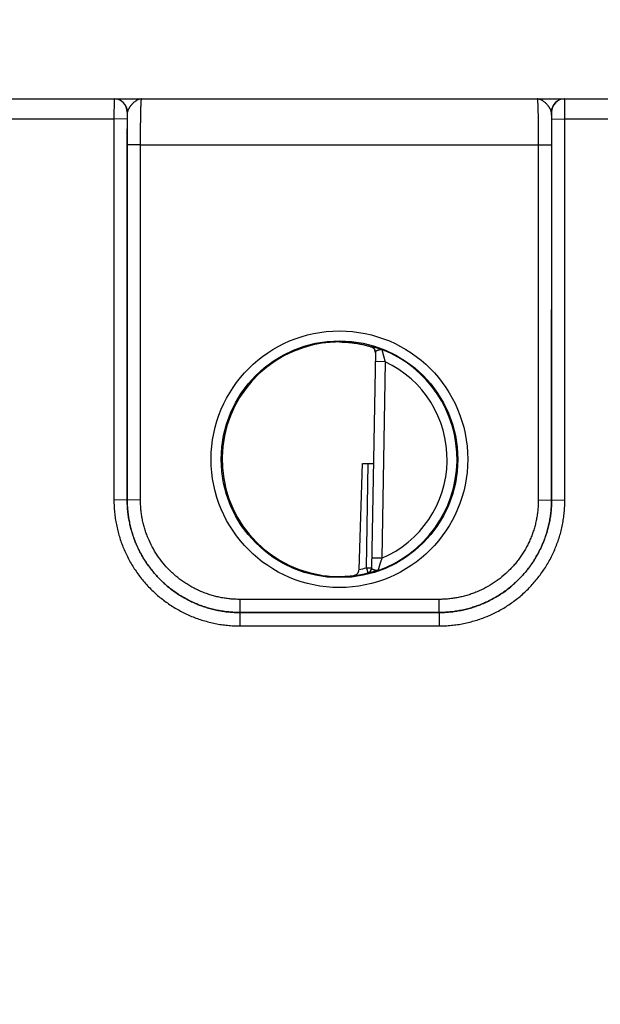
# Model space of a CAD drawing. Header units: inches. Extents: x 0 to 34, y 0 to 22.
# Tile 5 of 64: x 11 to 11.9, y 7.5 to 9. Entities that reach past the tile are written whole.
import ezdxf

# ---------------------------------------------------------------- set-up
doc = ezdxf.new("R2010")
doc.units = ezdxf.units.IN
doc.header["$LTSCALE"] = 1.87
doc.header["$MEASUREMENT"] = 0
doc.layers.get('0').update_dxf_attribs({"linetype": 'CONTINUOUS'})
doc.layers.add('DIMENSIONS', color=7, linetype='CONTINUOUS')
doc.styles.get("Standard").update_dxf_attribs({"font": 'txt', "width": 0.8})
doc.dimstyles.new('DIMSTYLE_1', dxfattribs={"dimtxt": 0.125, "dimasz": 0.18, "dimexe": 0.125, "dimexo": 0.0625, "dimgap": 0.03125, "dimtad": 0, "dimtih": 1, "dimtoh": 1, "dimdec": 3, "dimzin": 4, "dimdsep": 46, "dimtxsty": 'STANDARD', "dimblk": '_FILLED', "dimblk1": '_FILLED', "dimblk2": '_FILLED', "dimcen": 0.09, "dimadec": 0, "dimazin": 0, "dimtp": 0.01, "dimtm": 0.01, "dimtfac": 1, "dimtdec": 3, "dimtofl": 0, "dimtmove": 0, "dimatfit": 3, "dimldrblk": '_FILLED', "dimfxl": 1, "dimtolj": 1, "dimtzin": 4, "dimarcsym": 0})

# ---------------------------------------------------------------- blocks, each defined once
blk = doc.blocks.new('*D8')
at = {"layer": 'DIMENSIONS', "color": 2, "linetype": 'CONTINUOUS'}
blk.add_line((14.2687, 7.6091), (14.2687, 9.6009), dxfattribs=at)
at = {"layer": 'DIMENSIONS', "color": 2, "linetype": 'CONTINUOUS', "insert": (14.2062, 9.6634), "char_height": 0.125, "width": 1.425, "attachment_point": 1, "rotation": 90, "line_spacing_factor": 0.9}
blk.add_mtext('7.171{\\Ftxt.shx;\\W1.000000;\\H0.125000; }[182.14]', dxfattribs=at)
blk = doc.blocks.new('_FILLED')
at = {"color": 0, "linetype": 'BYBLOCK'}
blk.add_solid([(0, 0), (-1, 0.1736), (-1, -0.1736)], dxfattribs=at)

msp = doc.modelspace()

# ---------------------------------------------------------------- linework, layer by layer
at = {"color": 7, "linetype": 'CONTINUOUS'}
for p, q in [((10.002, 8.9134), (14.0523, 8.9134)), ((11.158, 8.9134), (11.1578, 8.8832)), ((11.8388, 8.8832), (11.8386, 8.9134)), ((11.178, 8.8934), (11.1778, 8.8833)), ((11.1783, 8.8934), (11.178, 8.8934)), ((11.178, 8.8442), (11.1783, 8.8934)), ((11.8186, 8.8934), (11.8183, 8.8934)), ((11.8183, 8.8934), (11.8185, 8.8442)), ((11.8188, 8.8833), (11.8186, 8.8934)), ((10.9088, 8.8832), (11.1578, 8.8832)), ((11.1778, 8.8833), (11.1578, 8.8831)), ((11.1578, 8.8832), (11.1579, 8.3078)), ((11.1778, 8.8833), (11.1779, 8.308)), ((11.8187, 8.308), (11.8188, 8.8833)), ((11.8188, 8.8833), (11.8388, 8.8831)), ((11.8387, 8.3078), (11.8388, 8.8832)), ((11.8388, 8.8832), (12.0878, 8.8832)), ((11.178, 8.3081), (11.178, 8.8442)), ((11.198, 8.844), (11.178, 8.8442)), ((11.7985, 8.844), (11.8185, 8.8442)), ((11.8185, 8.8442), (11.8186, 8.3081)), ((11.198, 8.3079), (11.198, 8.844)), ((11.198, 8.844), (11.7985, 8.844)), ((11.7985, 8.844), (11.7986, 8.3079)), ((11.5463, 8.5391), (11.5463, 8.5399)), ((11.5526, 8.5314), (11.5469, 8.205)), ((11.5674, 8.5166), (11.5524, 8.5168)), ((11.5674, 8.5166), (11.5622, 8.2199)), ((11.5279, 8.2031), (11.533, 8.3631)), ((11.533, 8.3631), (11.5497, 8.3631)), ((11.539, 8.2055), (11.5418, 8.3631)), ((11.1779, 8.308), (11.1579, 8.3078)), ((11.1779, 8.308), (11.178, 8.3081)), ((11.198, 8.3079), (11.178, 8.3081)), ((11.7986, 8.3079), (11.8186, 8.3081)), ((11.8187, 8.308), (11.8186, 8.3081)), ((11.8187, 8.308), (11.8387, 8.3078)), ((11.5622, 8.2199), (11.5472, 8.2202)), ((11.539, 8.2055), (11.5469, 8.2054)), ((11.539, 8.2055), (11.541, 8.1979)), ((11.5409, 8.1975), (11.541, 8.1979)), ((11.6486, 8.1579), (11.3479, 8.1579)), ((11.3479, 8.1579), (11.3479, 8.1381)), ((11.6486, 8.1579), (11.6486, 8.1381)), ((11.6486, 8.1381), (11.3479, 8.1381)), ((11.3479, 8.138), (11.6487, 8.138)), ((11.3479, 8.138), (11.3479, 8.1179)), ((11.6487, 8.138), (11.6487, 8.1179)), ((11.3479, 8.1179), (11.6487, 8.1179))]:
    msp.add_line(p, q, dxfattribs=at)
for centre, radius in [((11.4983, 8.3695), 0.1937), ((11.4983, 8.3694), 0.1787)]:
    msp.add_circle(centre, radius, dxfattribs=at)
for centre, radius, start, end in [((11.158, 8.8934), 0.02, 359.995, 89.995), ((11.1583, 8.8934), 0.02, 359.9949, 89.9948), ((11.8383, 8.8934), 0.02, 90.0052, 180.0051), ((11.8386, 8.8934), 0.02, 90.005, 180.005), ((11.4974, 8.3764), 0.1701, 89.6908, 97.6004), ((11.544, 8.5315), 0.00866, 359.0033, 74.2791), ((11.4983, 8.3694), 0.1776, 289.2017, 68.7984), ((11.543, 8.5302), 0.00962, 5.9593, 6.748), ((11.543, 8.5302), 0.00963, 358.9996, 5.9583), ((11.4983, 8.3694), 0.1626, 293.1447, 64.8553), ((11.4983, 8.3694), 0.1689, 280.096, 283.9697), ((11.539, 8.2052), 0.00787, 283.9293, 358.9961), ((11.5391, 8.2055), 0.00787, 283.9618, 358.9995), ((11.4971, 8.3623), 0.1699, 260.3962, 270.3988), ((11.4972, 8.3584), 0.1659, 270.3796, 277.8481), ((11.4983, 8.3694), 0.1768, 277.0061, 283.9694)]:
    msp.add_arc(centre, radius, start, end, dxfattribs=at)
msp.add_ellipse((11.4983, 8.3695), major_axis=(0, 0.1771), ratio=1, start_param=0.132587, end_param=2.974099, dxfattribs=at)
for points, knots in [([(11.1996, 8.9134), (11.1993, 8.9134), (11.1988, 8.9134), (11.198, 8.9133), (11.1972, 8.9132), (11.1961, 8.9129), (11.1947, 8.9125), (11.1931, 8.9118), (11.1915, 8.9108), (11.1899, 8.9097), (11.1884, 8.9085), (11.1871, 8.9073), (11.1861, 8.9064), (11.1853, 8.9056), (11.1846, 8.9048), (11.1839, 8.904), (11.1832, 8.9031), (11.1825, 8.9023), (11.1819, 8.9014), (11.1813, 8.9005), (11.1807, 8.8996), (11.1802, 8.8987), (11.1797, 8.8978), (11.1792, 8.8969), (11.1789, 8.896), (11.1786, 8.8951), (11.1784, 8.8943), (11.1783, 8.8937), (11.1783, 8.8934)], [0, 0, 0, 0, 0.026145, 0.052369, 0.078796, 0.105534, 0.160272, 0.217157, 0.276559, 0.33866, 0.403367, 0.470418, 0.504687, 0.53935, 0.574316, 0.609489, 0.644756, 0.679998, 0.715081, 0.749862, 0.784187, 0.8179, 0.850849, 0.88289, 0.913883, 0.943732, 0.97241, 1, 1, 1, 1]), ([(11.198, 8.844), (11.198, 8.8463), (11.198, 8.8508), (11.1981, 8.8575), (11.1981, 8.8641), (11.1982, 8.8705), (11.1982, 8.8767), (11.1983, 8.8825), (11.1984, 8.8879), (11.1985, 8.893), (11.1986, 8.8969), (11.1987, 8.8997), (11.1987, 8.9017), (11.1988, 8.9035), (11.1989, 8.9052), (11.1989, 8.9067), (11.199, 8.9081), (11.1991, 8.9093), (11.1991, 8.9102), (11.1992, 8.9109), (11.1992, 8.9113), (11.1993, 8.9117), (11.1993, 8.9121), (11.1993, 8.9124), (11.1994, 8.9126), (11.1994, 8.9129), (11.1995, 8.913), (11.1995, 8.9132), (11.1995, 8.9132), (11.1995, 8.9133), (11.1995, 8.9133), (11.1996, 8.9134), (11.1996, 8.9134), (11.1996, 8.9134), (11.1996, 8.9134), (11.1996, 8.9134), (11.1996, 8.9134)], [0, 0, 0, 0, 0.098183, 0.195347, 0.290566, 0.382934, 0.471571, 0.555633, 0.634321, 0.706886, 0.772639, 0.802764, 0.830956, 0.857151, 0.881285, 0.903302, 0.92315, 0.940783, 0.95616, 0.962991, 0.969246, 0.974922, 0.980015, 0.984523, 0.988445, 0.991781, 0.994531, 0.995688, 0.9967, 0.99757, 0.998298, 0.998891, 0.999357, 0.999547, 0.999714, 1, 1, 1, 1]), ([(11.8183, 8.8934), (11.8182, 8.8937), (11.8182, 8.8943), (11.818, 8.8951), (11.8177, 8.896), (11.8173, 8.8969), (11.8169, 8.8978), (11.8164, 8.8987), (11.8159, 8.8996), (11.8153, 8.9005), (11.8147, 8.9014), (11.814, 8.9023), (11.8134, 8.9031), (11.8124, 8.9042), (11.8115, 8.9053), (11.8105, 8.9064), (11.8095, 8.9073), (11.8082, 8.9085), (11.8066, 8.9097), (11.805, 8.9108), (11.8034, 8.9118), (11.8018, 8.9125), (11.8005, 8.9129), (11.7994, 8.9132), (11.7986, 8.9133), (11.7978, 8.9134), (11.7972, 8.9134), (11.7969, 8.9134)], [0, 0, 0, 0, 0.02756, 0.056264, 0.086139, 0.117122, 0.149136, 0.182091, 0.215818, 0.250145, 0.284922, 0.320002, 0.355244, 0.390513, 0.460648, 0.495311, 0.529579, 0.596632, 0.66134, 0.723438, 0.782841, 0.839731, 0.894462, 0.921202, 0.947636, 0.973866, 1, 1, 1, 1]), ([(11.7969, 8.9134), (11.797, 8.9134), (11.797, 8.9134), (11.797, 8.9134), (11.797, 8.9134), (11.797, 8.9134), (11.797, 8.9133), (11.797, 8.9133), (11.7971, 8.9132), (11.7971, 8.9132), (11.7971, 8.913), (11.7971, 8.9129), (11.7972, 8.9126), (11.7972, 8.9124), (11.7973, 8.9121), (11.7973, 8.9117), (11.7973, 8.9113), (11.7974, 8.9109), (11.7974, 8.9102), (11.7975, 8.9093), (11.7976, 8.9081), (11.7976, 8.9067), (11.7977, 8.9052), (11.7978, 8.9035), (11.7978, 8.9017), (11.7979, 8.8997), (11.798, 8.8969), (11.7981, 8.893), (11.7982, 8.8879), (11.7983, 8.8825), (11.7983, 8.8767), (11.7984, 8.8705), (11.7985, 8.8641), (11.7985, 8.8575), (11.7985, 8.8508), (11.7985, 8.8463), (11.7985, 8.844)], [0, 0, 0, 0, 0.000286, 0.000453, 0.000643, 0.001109, 0.001702, 0.00243, 0.0033, 0.004312, 0.005469, 0.008219, 0.011555, 0.015477, 0.019985, 0.025078, 0.030754, 0.037009, 0.04384, 0.059217, 0.07685, 0.096698, 0.118715, 0.142849, 0.169044, 0.197236, 0.227361, 0.293114, 0.365679, 0.444367, 0.528429, 0.617066, 0.709434, 0.804653, 0.901817, 1, 1, 1, 1]), ([(11.4983, 8.5465), (11.5009, 8.5465), (11.506, 8.5464), (11.5135, 8.5458), (11.5205, 8.545), (11.5269, 8.544), (11.5328, 8.5428), (11.5379, 8.5416), (11.5418, 8.5405), (11.5445, 8.5397), (11.5457, 8.5393), (11.5463, 8.5391)], [0, 0, 0, 0, 0.161355, 0.315271, 0.460097, 0.594356, 0.716707, 0.825897, 0.920719, 0.962375, 1, 1, 1, 1]), ([(11.5463, 8.5399), (11.5463, 8.5399), (11.5463, 8.5399), (11.5463, 8.5399), (11.5463, 8.5399), (11.5463, 8.5399), (11.5463, 8.5399), (11.5463, 8.5399), (11.5464, 8.5399), (11.5464, 8.5399), (11.5464, 8.5399), (11.5465, 8.5399), (11.5465, 8.5399), (11.5466, 8.5399), (11.5467, 8.5398), (11.5468, 8.5398), (11.547, 8.5398), (11.5472, 8.5397), (11.5475, 8.5397), (11.5478, 8.5396), (11.5483, 8.5395), (11.549, 8.5393), (11.5499, 8.5391), (11.5509, 8.5388), (11.5521, 8.5385), (11.5533, 8.5381), (11.5547, 8.5377), (11.5561, 8.5372), (11.5576, 8.5367), (11.5589, 8.5363), (11.56, 8.5359), (11.5608, 8.5356), (11.5616, 8.5353), (11.5622, 8.5351), (11.5625, 8.535)], [0, 0, 0, 0, 0.000267, 0.000574, 0.000975, 0.001495, 0.002146, 0.002932, 0.003855, 0.004918, 0.00747, 0.010594, 0.014295, 0.01857, 0.023412, 0.028817, 0.041296, 0.055969, 0.072795, 0.091735, 0.112752, 0.160873, 0.216788, 0.280057, 0.350261, 0.427017, 0.509899, 0.598413, 0.69213, 0.790666, 0.841581, 0.893492, 0.946325, 1, 1, 1, 1]), ([(11.5525, 8.5314), (11.5525, 8.5318), (11.5523, 8.5326), (11.552, 8.5338), (11.5514, 8.5349), (11.5507, 8.536), (11.5499, 8.537), (11.5488, 8.5378), (11.5477, 8.5386), (11.5468, 8.539), (11.5463, 8.5391)], [0, 0, 0, 0, 0.116224, 0.233503, 0.352408, 0.473593, 0.597837, 0.726099, 0.859609, 1, 1, 1, 1]), ([(11.5526, 8.5314), (11.5526, 8.5315), (11.5526, 8.5316), (11.5527, 8.5318), (11.5528, 8.532), (11.5529, 8.5321), (11.553, 8.5323), (11.5532, 8.5325), (11.5534, 8.5327), (11.5536, 8.5329), (11.5539, 8.533), (11.5542, 8.5332), (11.5545, 8.5334), (11.5548, 8.5335), (11.5551, 8.5337), (11.5554, 8.5338), (11.5558, 8.534), (11.5562, 8.5341), (11.5566, 8.5343), (11.5569, 8.5344), (11.5573, 8.5345), (11.5577, 8.5347), (11.5581, 8.5348), (11.5586, 8.5349), (11.5589, 8.535), (11.5592, 8.535), (11.5594, 8.5351), (11.5598, 8.5351), (11.5602, 8.5352), (11.5606, 8.5352), (11.561, 8.5352), (11.5614, 8.5352), (11.5617, 8.5352), (11.5619, 8.5351), (11.5622, 8.5351), (11.5624, 8.535), (11.5625, 8.535)], [0, 0, 0, 0, 0.017514, 0.035215, 0.053583, 0.073056, 0.093894, 0.116232, 0.140134, 0.165616, 0.19268, 0.221301, 0.251402, 0.282879, 0.315584, 0.349368, 0.384115, 0.419728, 0.456097, 0.493088, 0.530501, 0.568096, 0.605684, 0.643127, 0.680429, 0.699065, 0.717692, 0.754762, 0.79132, 0.82718, 0.862252, 0.896499, 0.930344, 0.947485, 0.964894, 1, 1, 1, 1]), ([(11.5625, 8.535), (11.5625, 8.5349), (11.5625, 8.5349), (11.5625, 8.5348), (11.5626, 8.5346), (11.5626, 8.5344), (11.5627, 8.5342), (11.5628, 8.5338), (11.5629, 8.5331), (11.5631, 8.5324), (11.5633, 8.5317), (11.5634, 8.5312), (11.5635, 8.5306), (11.5637, 8.53), (11.5638, 8.5294), (11.5641, 8.5285), (11.5643, 8.5276), (11.5645, 8.5266), (11.5648, 8.5257), (11.5651, 8.5244), (11.5655, 8.5232), (11.5658, 8.5221), (11.566, 8.5211), (11.5666, 8.5192), (11.567, 8.5176), (11.5674, 8.5166)], [0, 0, 0, 0, 0.002387, 0.007692, 0.015874, 0.026864, 0.040586, 0.056934, 0.097054, 0.146195, 0.173808, 0.203253, 0.234398, 0.267106, 0.301239, 0.33667, 0.410962, 0.449592, 0.489073, 0.570217, 0.653693, 0.696114, 0.7389, 0.825314, 1, 1, 1, 1]), ([(11.1579, 8.3078), (11.1579, 8.3047), (11.158, 8.2985), (11.1587, 8.2892), (11.1599, 8.2799), (11.1615, 8.2707), (11.1635, 8.2616), (11.166, 8.2526), (11.1689, 8.2438), (11.1723, 8.2351), (11.1761, 8.2266), (11.1817, 8.2155), (11.1881, 8.2048), (11.1952, 8.1946), (11.2029, 8.1848), (11.2133, 8.1733), (11.2249, 8.1628), (11.2347, 8.1552), (11.2423, 8.1498), (11.2502, 8.1448), (11.2583, 8.1402), (11.2666, 8.136), (11.2752, 8.1322), (11.2839, 8.1289), (11.2927, 8.126), (11.3017, 8.1235), (11.3108, 8.1214), (11.32, 8.1198), (11.3293, 8.1187), (11.3386, 8.118), (11.3448, 8.1179), (11.3479, 8.1179)], [0, 0, 0, 0, 0.031251, 0.062502, 0.093754, 0.125005, 0.156256, 0.187507, 0.218758, 0.25001, 0.281261, 0.312513, 0.374997, 0.406248, 0.4375, 0.499985, 0.562469, 0.593721, 0.624973, 0.656225, 0.687477, 0.718729, 0.749982, 0.781234, 0.812486, 0.843738, 0.874991, 0.906243, 0.937495, 0.968748, 1, 1, 1, 1]), ([(11.1779, 8.308), (11.1779, 8.3052), (11.178, 8.2996), (11.1786, 8.2913), (11.1797, 8.283), (11.1811, 8.2748), (11.1829, 8.2667), (11.1851, 8.2586), (11.1878, 8.2507), (11.1908, 8.2429), (11.1941, 8.2353), (11.1979, 8.2278), (11.202, 8.2206), (11.2065, 8.2135), (11.2113, 8.2067), (11.2164, 8.2001), (11.2219, 8.1938), (11.2276, 8.1878), (11.2337, 8.182), (11.24, 8.1765), (11.2466, 8.1714), (11.2534, 8.1666), (11.2605, 8.1621), (11.2677, 8.158), (11.2752, 8.1543), (11.2828, 8.1509), (11.2906, 8.1479), (11.2985, 8.1453), (11.3066, 8.1431), (11.3147, 8.1412), (11.3229, 8.1398), (11.3312, 8.1388), (11.3395, 8.1382), (11.3451, 8.138), (11.3479, 8.138)], [0, 0, 0, 0, 0.03125, 0.062499, 0.093749, 0.124999, 0.156248, 0.187498, 0.218748, 0.249997, 0.281247, 0.312497, 0.343747, 0.374996, 0.406246, 0.437496, 0.468746, 0.499996, 0.531246, 0.562496, 0.593746, 0.624996, 0.656246, 0.687496, 0.718746, 0.749996, 0.781247, 0.812497, 0.843747, 0.874998, 0.906248, 0.937499, 0.968749, 1, 1, 1, 1]), ([(11.3479, 8.1381), (11.3451, 8.1381), (11.3396, 8.1382), (11.3312, 8.1388), (11.323, 8.1398), (11.3147, 8.1413), (11.3066, 8.1431), (11.2986, 8.1453), (11.2906, 8.1479), (11.2828, 8.1509), (11.2752, 8.1543), (11.2678, 8.1581), (11.2605, 8.1622), (11.2534, 8.1667), (11.2466, 8.1715), (11.24, 8.1766), (11.2337, 8.1821), (11.2277, 8.1878), (11.2219, 8.1939), (11.2165, 8.2002), (11.2113, 8.2068), (11.2065, 8.2136), (11.2021, 8.2206), (11.198, 8.2279), (11.1942, 8.2354), (11.1908, 8.243), (11.1878, 8.2508), (11.1852, 8.2587), (11.183, 8.2667), (11.1812, 8.2749), (11.1797, 8.2831), (11.1787, 8.2914), (11.1781, 8.2997), (11.178, 8.3053), (11.178, 8.3081)], [0, 0, 0, 0, 0.03125, 0.062501, 0.093751, 0.125001, 0.156251, 0.187502, 0.218752, 0.250002, 0.281252, 0.312502, 0.343752, 0.375002, 0.406252, 0.437502, 0.468752, 0.500002, 0.531252, 0.562502, 0.593752, 0.625002, 0.656252, 0.687501, 0.718751, 0.750001, 0.781251, 0.812501, 0.843751, 0.875001, 0.90625, 0.9375, 0.96875, 1, 1, 1, 1]), ([(11.3479, 8.1579), (11.3467, 8.1579), (11.3442, 8.1579), (11.3406, 8.1581), (11.3369, 8.1583), (11.332, 8.1587), (11.3259, 8.1595), (11.3186, 8.1607), (11.3115, 8.1623), (11.3044, 8.1643), (11.2974, 8.1666), (11.2905, 8.1693), (11.2838, 8.1722), (11.2772, 8.1756), (11.2708, 8.1792), (11.2646, 8.1831), (11.2585, 8.1874), (11.2527, 8.1919), (11.2472, 8.1967), (11.24, 8.2035), (11.2318, 8.2126), (11.223, 8.2244), (11.2154, 8.2371), (11.2102, 8.2482), (11.2067, 8.2573), (11.2044, 8.2643), (11.2024, 8.2714), (11.2008, 8.2786), (11.1995, 8.2859), (11.1988, 8.292), (11.1984, 8.2969), (11.1981, 8.3005), (11.198, 8.3042), (11.198, 8.3067), (11.198, 8.3079)], [0, 0, 0, 0, 0.015627, 0.031255, 0.046883, 0.06251, 0.093763, 0.125015, 0.156268, 0.18752, 0.218773, 0.250025, 0.281278, 0.31253, 0.343783, 0.375035, 0.406287, 0.437539, 0.468792, 0.500044, 0.562529, 0.625014, 0.687499, 0.749983, 0.781235, 0.812486, 0.843738, 0.874989, 0.906241, 0.937492, 0.953119, 0.968746, 0.984373, 1, 1, 1, 1]), ([(11.8186, 8.3081), (11.8186, 8.3053), (11.8185, 8.2997), (11.8178, 8.2914), (11.8168, 8.2831), (11.8154, 8.2749), (11.8136, 8.2667), (11.8114, 8.2587), (11.8087, 8.2508), (11.8057, 8.243), (11.8024, 8.2354), (11.7986, 8.2279), (11.7945, 8.2206), (11.79, 8.2136), (11.7852, 8.2068), (11.7801, 8.2002), (11.7746, 8.1939), (11.7689, 8.1878), (11.7628, 8.1821), (11.7565, 8.1766), (11.7499, 8.1715), (11.7431, 8.1667), (11.7361, 8.1622), (11.7288, 8.1581), (11.7214, 8.1543), (11.7137, 8.1509), (11.7059, 8.1479), (11.698, 8.1453), (11.69, 8.1431), (11.6818, 8.1413), (11.6736, 8.1398), (11.6653, 8.1388), (11.657, 8.1382), (11.6514, 8.1381), (11.6486, 8.1381)], [0, 0, 0, 0, 0.03125, 0.0625, 0.09375, 0.124999, 0.156249, 0.187499, 0.218749, 0.249999, 0.281249, 0.312499, 0.343748, 0.374998, 0.406248, 0.437498, 0.468748, 0.499998, 0.531248, 0.562498, 0.593748, 0.624998, 0.656248, 0.687498, 0.718748, 0.749998, 0.781248, 0.812498, 0.843749, 0.874999, 0.906249, 0.937499, 0.96875, 1, 1, 1, 1]), ([(11.7986, 8.3079), (11.7986, 8.3067), (11.7986, 8.3042), (11.7984, 8.3005), (11.7982, 8.2969), (11.7978, 8.292), (11.797, 8.2859), (11.7958, 8.2786), (11.7942, 8.2714), (11.7922, 8.2643), (11.7899, 8.2573), (11.7873, 8.2505), (11.7843, 8.2437), (11.781, 8.2372), (11.7773, 8.2307), (11.7734, 8.2245), (11.7692, 8.2185), (11.7646, 8.2127), (11.7598, 8.2071), (11.753, 8.2), (11.7439, 8.1918), (11.7321, 8.183), (11.7195, 8.1754), (11.7084, 8.1701), (11.6992, 8.1666), (11.6922, 8.1643), (11.6851, 8.1623), (11.6779, 8.1607), (11.6707, 8.1595), (11.6646, 8.1587), (11.6597, 8.1583), (11.656, 8.1581), (11.6523, 8.1579), (11.6499, 8.1579), (11.6486, 8.1579)], [0, 0, 0, 0, 0.015627, 0.031254, 0.046881, 0.062508, 0.093759, 0.125011, 0.156262, 0.187514, 0.218765, 0.250017, 0.281269, 0.31252, 0.343772, 0.375024, 0.406276, 0.437528, 0.46878, 0.500032, 0.562517, 0.625003, 0.687488, 0.749975, 0.781227, 0.81248, 0.843732, 0.874985, 0.906237, 0.93749, 0.953117, 0.968745, 0.984373, 1, 1, 1, 1]), ([(11.6487, 8.138), (11.6515, 8.138), (11.657, 8.1382), (11.6653, 8.1388), (11.6736, 8.1398), (11.6819, 8.1412), (11.69, 8.1431), (11.698, 8.1453), (11.706, 8.1479), (11.7138, 8.1509), (11.7214, 8.1543), (11.7288, 8.158), (11.7361, 8.1621), (11.7432, 8.1666), (11.75, 8.1714), (11.7566, 8.1765), (11.7629, 8.182), (11.7689, 8.1878), (11.7747, 8.1938), (11.7801, 8.2001), (11.7853, 8.2067), (11.7901, 8.2135), (11.7945, 8.2206), (11.7987, 8.2278), (11.8024, 8.2353), (11.8058, 8.2429), (11.8088, 8.2507), (11.8114, 8.2586), (11.8137, 8.2667), (11.8155, 8.2748), (11.8169, 8.283), (11.8179, 8.2913), (11.8185, 8.2996), (11.8187, 8.3052), (11.8187, 8.308)], [0, 0, 0, 0, 0.031251, 0.062501, 0.093752, 0.125002, 0.156253, 0.187503, 0.218753, 0.250004, 0.281254, 0.312504, 0.343754, 0.375004, 0.406254, 0.437504, 0.468754, 0.500004, 0.531254, 0.562504, 0.593754, 0.625004, 0.656253, 0.687503, 0.718753, 0.750003, 0.781252, 0.812502, 0.843752, 0.875001, 0.906251, 0.937501, 0.96875, 1, 1, 1, 1]), ([(11.6487, 8.1179), (11.6518, 8.1179), (11.658, 8.118), (11.6673, 8.1187), (11.6766, 8.1198), (11.6858, 8.1214), (11.6949, 8.1235), (11.7038, 8.126), (11.7127, 8.1289), (11.7214, 8.1322), (11.7299, 8.136), (11.7383, 8.1402), (11.7464, 8.1448), (11.7543, 8.1498), (11.7619, 8.1552), (11.7693, 8.1609), (11.7763, 8.167), (11.7831, 8.1734), (11.7895, 8.1802), (11.7956, 8.1873), (11.8013, 8.1946), (11.8067, 8.2022), (11.8117, 8.2101), (11.8163, 8.2182), (11.8205, 8.2266), (11.8243, 8.2351), (11.8276, 8.2438), (11.8306, 8.2526), (11.8331, 8.2616), (11.8351, 8.2707), (11.8367, 8.2799), (11.8378, 8.2892), (11.8385, 8.2985), (11.8387, 8.3047), (11.8387, 8.3078)], [0, 0, 0, 0, 0.031251, 0.062501, 0.093752, 0.125002, 0.156253, 0.187503, 0.218754, 0.250004, 0.281255, 0.312505, 0.343755, 0.375006, 0.406256, 0.437506, 0.468756, 0.500006, 0.531256, 0.562506, 0.593756, 0.625006, 0.656255, 0.687505, 0.718755, 0.750004, 0.781254, 0.812503, 0.843753, 0.875002, 0.906252, 0.937501, 0.968751, 1, 1, 1, 1]), ([(11.5622, 8.2199), (11.5618, 8.2189), (11.5613, 8.2173), (11.5607, 8.2155), (11.5604, 8.2144), (11.5601, 8.2134), (11.5597, 8.2122), (11.5593, 8.2109), (11.559, 8.21), (11.5587, 8.209), (11.5585, 8.2081), (11.5582, 8.2073), (11.558, 8.2066), (11.5579, 8.206), (11.5577, 8.2055), (11.5576, 8.2049), (11.5574, 8.2043), (11.5571, 8.2034), (11.5569, 8.2025), (11.5567, 8.2019), (11.5567, 8.2017)], [0, 0, 0, 0, 0.174687, 0.261102, 0.303887, 0.346309, 0.429786, 0.510929, 0.55041, 0.589041, 0.663332, 0.698764, 0.732897, 0.765605, 0.796749, 0.826194, 0.853807, 0.902948, 0.973135, 1, 1, 1, 1]), ([(11.5567, 8.2017), (11.5564, 8.2016), (11.556, 8.2015), (11.5555, 8.2015), (11.5551, 8.2015), (11.5547, 8.2015), (11.5543, 8.2015), (11.5539, 8.2015), (11.5535, 8.2016), (11.553, 8.2016), (11.5526, 8.2017), (11.5522, 8.2018), (11.5518, 8.2019), (11.5514, 8.202), (11.5509, 8.2022), (11.5504, 8.2024), (11.5499, 8.2026), (11.5496, 8.2027), (11.5493, 8.2029), (11.5489, 8.203), (11.5486, 8.2032), (11.5484, 8.2033), (11.5481, 8.2035), (11.5479, 8.2036), (11.5477, 8.2038), (11.5475, 8.204), (11.5473, 8.2041), (11.5472, 8.2043), (11.5471, 8.2045), (11.547, 8.2047), (11.5469, 8.2048), (11.5469, 8.205), (11.5469, 8.205)], [0, 0, 0, 0, 0.073939, 0.110258, 0.146773, 0.183757, 0.221104, 0.258655, 0.29627, 0.333959, 0.371749, 0.409584, 0.44735, 0.484842, 0.521871, 0.594167, 0.629212, 0.663336, 0.696394, 0.728253, 0.758818, 0.788005, 0.815714, 0.841855, 0.866386, 0.889312, 0.910672, 0.930545, 0.94908, 0.966539, 0.983348, 1, 1, 1, 1]), ([(11.5198, 8.194), (11.5203, 8.194), (11.5211, 8.1942), (11.522, 8.1945), (11.5227, 8.1948), (11.5234, 8.1952), (11.524, 8.1956), (11.5246, 8.1961), (11.5252, 8.1966), (11.5257, 8.1972), (11.5262, 8.1979), (11.5267, 8.1986), (11.5271, 8.1994), (11.5274, 8.2003), (11.5277, 8.2015), (11.5279, 8.2025), (11.5279, 8.2031)], [0, 0, 0, 0, 0.111901, 0.167869, 0.22409, 0.280795, 0.338235, 0.39668, 0.456406, 0.517683, 0.580758, 0.645831, 0.713022, 0.782336, 0.853604, 1, 1, 1, 1]), ([(11.5567, 8.2017), (11.5561, 8.2015), (11.5551, 8.2012), (11.5535, 8.2007), (11.5519, 8.2002), (11.5505, 8.1998), (11.5491, 8.1994), (11.5478, 8.199), (11.5466, 8.1987), (11.5455, 8.1984), (11.5444, 8.1982), (11.5436, 8.198), (11.5429, 8.1978), (11.5424, 8.1977), (11.5421, 8.1977), (11.5419, 8.1976), (11.5416, 8.1976), (11.5414, 8.1976), (11.5413, 8.1975), (11.5412, 8.1975), (11.5412, 8.1975), (11.5411, 8.1975), (11.5411, 8.1975), (11.541, 8.1975), (11.541, 8.1975), (11.541, 8.1975), (11.541, 8.1975), (11.541, 8.1975), (11.541, 8.1975), (11.5409, 8.1975), (11.5409, 8.1975), (11.5409, 8.1975), (11.5409, 8.1975)], [0, 0, 0, 0, 0.106341, 0.209024, 0.307451, 0.401129, 0.489642, 0.572502, 0.649262, 0.719515, 0.782822, 0.838783, 0.887002, 0.908076, 0.92706, 0.943916, 0.95861, 0.971105, 0.976518, 0.981368, 0.985651, 0.98936, 0.992494, 0.995056, 0.996124, 0.997051, 0.99784, 0.998493, 0.999016, 0.999419, 0.999728, 1, 1, 1, 1]), ([(11.3479, 8.138), (11.3479, 8.138), (11.3479, 8.138), (11.3479, 8.138), (11.3479, 8.138), (11.3479, 8.1381), (11.3479, 8.1381), (11.3479, 8.1381), (11.3479, 8.1381), (11.3479, 8.1381)], [0, 0, 0, 0, 0.119464, 0.229682, 0.345037, 0.473193, 0.607868, 0.74081, 1, 1, 1, 1]), ([(11.6487, 8.138), (11.6487, 8.138), (11.6487, 8.138), (11.6487, 8.138), (11.6487, 8.138), (11.6487, 8.1381), (11.6487, 8.1381), (11.6487, 8.1381), (11.6487, 8.1381), (11.6486, 8.1381)], [0, 0, 0, 0, 0.11911, 0.228525, 0.34331, 0.47163, 0.606888, 0.7403, 1, 1, 1, 1])]:
    msp.add_open_spline(points, degree=3, knots=knots, dxfattribs=at)

# ---------------------------------------------------------------- dimensions: what is measured, and where the dimension line sits
at = {"layer": 'DIMENSIONS', "color": 2, "linetype": 'CONTINUOUS'}
dim = msp.add_ordinate_dim(feature_location=(14.2687, 7.6091), offset=(0, 1.9918), dtype=1, origin=(7.0976, 7.5466), dimstyle='DIMSTYLE_1', dxfattribs=at)
dim.commit()
dim.dimension.update_dxf_attribs({"geometry": '*D8', "text_midpoint": (14.2687, 10.3759)})

doc.saveas('drawing.dxf')
